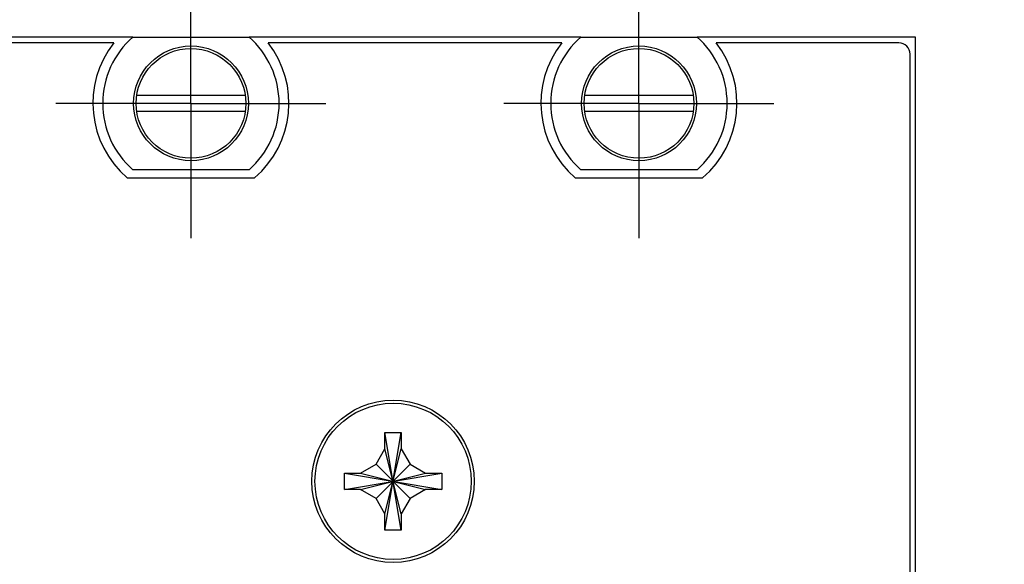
# Model space of a CAD drawing. Header units: inches. Extents: x 0.2 to 16.8, y 0.1 to 10.8.
# Tile 8 of 20: x 3.9 to 5.7, y 7 to 8. Entities that reach past the tile are written whole.
import ezdxf

# ---------------------------------------------------------------- set-up
doc = ezdxf.new("R2010")
doc.units = ezdxf.units.IN
doc.header["$LTSCALE"] = 0.935
doc.header["$MEASUREMENT"] = 0
doc.linetypes.add('CENTER', pattern=[0.6, 0.375, -0.075, 0.075, -0.075])
doc.layers.get('0').update_dxf_attribs({"linetype": 'CONTINUOUS'})
doc.layers.add('DEFAULT_1', color=7, linetype='CENTER')
doc.layers.add('DIMENSIONS', color=7, linetype='CONTINUOUS')
doc.styles.get("Standard").update_dxf_attribs({"font": 'txt', "width": 0.8})
doc.dimstyles.new('DIMSTYLE_2', dxfattribs={"dimtxt": 0.125, "dimasz": 0.18, "dimexe": 0.18, "dimexo": 0.0625, "dimgap": 0.09, "dimtad": 0, "dimtih": 1, "dimtoh": 1, "dimdec": 3, "dimzin": 4, "dimdsep": 46, "dimtxsty": 'STANDARD', "dimblk": '_FILLED', "dimblk1": '_FILLED', "dimblk2": '_FILLED', "dimcen": 0.09, "dimadec": 0, "dimazin": 0, "dimtp": 0.005, "dimtm": 0.005, "dimtfac": 1, "dimtdec": 3, "dimtofl": 0, "dimtmove": 0, "dimatfit": 3, "dimldrblk": '_FILLED', "dimfxl": 1, "dimtolj": 1, "dimtzin": 4, "dimarcsym": 0})

# ---------------------------------------------------------------- blocks, each defined once
blk = doc.blocks.new('*D5')
at = {"layer": 'DIMENSIONS', "color": 2, "linetype": 'CONTINUOUS'}
blk.add_line((5.2719, 6.612), (6.2189, 6.612), dxfattribs=at)
at = {"layer": 'DIMENSIONS', "color": 2, "linetype": 'CONTINUOUS', "width": 0.8}
for s, p in [('[', (7.0064, 6.5495)), (']', (7.6064, 6.5495)), ('1.206', (6.3814, 6.5495)), ('30.64', (7.1064, 6.5495)), ('-', (6.2814, 6.5495))]:
    blk.add_text(s, height=0.125, dxfattribs=at).set_placement(p)
blk = doc.blocks.new('_FILLED')
at = {"color": 0, "linetype": 'BYBLOCK'}
blk.add_solid([(0, 0), (-1, 0.1736), (-1, -0.1736)], dxfattribs=at)
blk = doc.blocks.new('*D9')
at = {"layer": 'DIMENSIONS', "color": 2, "linetype": 'CONTINUOUS'}
blk.add_line((5.2719, 4.2432), (6.2189, 4.2432), dxfattribs=at)
at = {"layer": 'DIMENSIONS', "color": 2, "linetype": 'CONTINUOUS', "width": 0.8}
for s, p in [('3.575', (6.3814, 4.1807)), ('[', (7.0064, 4.1807)), ('90.81', (7.1064, 4.1807)), (']', (7.6064, 4.1807)), ('-', (6.2814, 4.1807))]:
    blk.add_text(s, height=0.125, dxfattribs=at).set_placement(p)
blk = doc.blocks.new('*D17')
at = {"layer": 'DIMENSIONS', "color": 2, "linetype": 'CONTINUOUS'}
blk.add_line((4.9784, 3.9497), (4.9784, 2.1191), dxfattribs=at)
at = {"layer": 'DIMENSIONS', "color": 2, "linetype": 'CONTINUOUS', "width": 0.8}
for s, p in [(']', (5.0409, 1.9566)), ('39.14', (5.0409, 1.4566)), ('[', (5.0409, 1.3566)), ('1.541', (5.0409, 0.7316)), ('2X ', (5.0409, 0.4316))]:
    blk.add_text(s, height=0.125, rotation=90, dxfattribs=at).set_placement(p)
blk = doc.blocks.new('*D19')
at = {"layer": 'DIMENSIONS', "color": 2, "linetype": 'CONTINUOUS'}
blk.add_line((4.2234, 5.3403), (4.2234, 2.1191), dxfattribs=at)
at = {"layer": 'DIMENSIONS', "color": 2, "linetype": 'CONTINUOUS', "width": 0.8}
for s, p in [(']', (4.2859, 1.9566)), ('19.96', (4.2859, 1.4566)), ('[', (4.2859, 1.3566)), ('.786', (4.2859, 0.8316)), ('3X ', (4.2859, 0.5316))]:
    blk.add_text(s, height=0.125, rotation=90, dxfattribs=at).set_placement(p)

msp = doc.modelspace()

# ---------------------------------------------------------------- linework, layer by layer
at = {"color": 7, "linetype": 'CONTINUOUS'}
for p, q in [((4.1336, 7.9365), (3.5411, 7.9365)), ((4.1336, 7.937), (4.3411, 7.937)), ((4.9336, 7.9365), (4.3411, 7.9365)), ((4.9336, 7.937), (5.1411, 7.937)), ((5.5314, 7.9365), (5.1411, 7.9365)), ((5.5314, 2.8715), (5.5314, 7.9365)), ((4.0997, 7.9265), (3.5751, 7.9265)), ((4.8997, 7.9265), (4.3751, 7.9265)), ((5.5014, 7.9265), (5.1751, 7.9265)), ((5.5214, 2.9015), (5.5214, 7.9065)), ((4.3344, 7.8323), (4.1403, 7.8323)), ((5.1344, 7.8323), (4.9403, 7.8323)), ((4.1403, 7.8047), (4.3344, 7.8047)), ((4.9403, 7.8047), (5.1344, 7.8047)), ((4.1236, 7.6855), (4.3511, 7.6855)), ((4.3411, 7.7), (4.1336, 7.7)), ((4.9236, 7.6855), (5.1511, 7.6855)), ((5.1411, 7.7), (4.9336, 7.7)), ((4.5839, 7.0565), (4.6129, 7.2305)), ((4.5839, 7.2015), (4.5839, 7.2305)), ((4.6129, 7.0565), (4.5839, 7.2305)), ((4.5839, 7.2305), (4.6129, 7.2305)), ((4.6129, 7.2305), (4.6129, 7.2015)), ((4.568, 7.1739), (4.5839, 7.2015)), ((4.5839, 7.0855), (4.6129, 7.2015)), ((4.6129, 7.0855), (4.5839, 7.2015)), ((4.6129, 7.2015), (4.6288, 7.1739)), ((4.5404, 7.158), (4.568, 7.1739)), ((4.568, 7.1131), (4.6288, 7.1739)), ((4.6288, 7.1131), (4.568, 7.1739)), ((4.6288, 7.1739), (4.6564, 7.158)), ((4.5114, 7.129), (4.5114, 7.158)), ((4.5114, 7.129), (4.6854, 7.158)), ((4.5114, 7.158), (4.5404, 7.158)), ((4.5114, 7.158), (4.6854, 7.129)), ((4.5404, 7.129), (4.6564, 7.158)), ((4.5404, 7.158), (4.6564, 7.129)), ((4.6564, 7.158), (4.6854, 7.158)), ((4.6854, 7.158), (4.6854, 7.129)), ((4.5404, 7.129), (4.5114, 7.129)), ((4.568, 7.1131), (4.5404, 7.129)), ((4.6564, 7.129), (4.6288, 7.1131)), ((4.6854, 7.129), (4.6564, 7.129)), ((4.5839, 7.0855), (4.568, 7.1131)), ((4.6288, 7.1131), (4.6129, 7.0855)), ((4.5839, 7.0565), (4.5839, 7.0855)), ((4.6129, 7.0855), (4.6129, 7.0565)), ((4.6129, 7.0565), (4.5839, 7.0565))]:
    msp.add_line(p, q, dxfattribs=at)
for centre, radius in [((4.2374, 7.8185), 0.1025), ((4.2374, 7.8185), 0.098), ((5.0374, 7.8185), 0.1025), ((5.0374, 7.8185), 0.098), ((4.5984, 7.1435), 0.145), ((4.5984, 7.1435), 0.1395)]:
    msp.add_circle(centre, radius, dxfattribs=at)
for centre, radius, start, end in [((4.2374, 7.8185), 0.1575, 131.203, 228.797), ((4.2374, 7.8185), 0.1575, 311.203, 48.797), ((5.0374, 7.8185), 0.1575, 131.203, 228.797), ((5.0374, 7.8185), 0.1575, 311.203, 48.797), ((4.2374, 7.8185), 0.175, 141.8922, 229.4642), ((4.2374, 7.8185), 0.175, 310.5358, 38.1078), ((5.0374, 7.8185), 0.175, 141.8922, 229.4642), ((5.0374, 7.8185), 0.175, 310.5358, 38.1078), ((5.5014, 7.9065), 0.02, 0, 90)]:
    msp.add_arc(centre, radius, start, end, dxfattribs=at)
at = {"layer": 'DEFAULT_1', "color": 7, "linetype": 'CENTER'}
for p, q in [((4.2374, 7.8185), (4.2374, 8.0595)), ((5.0374, 7.8185), (5.0374, 8.0595)), ((4.2374, 7.8185), (3.9964, 7.8185)), ((4.2374, 7.8185), (4.2374, 7.5775)), ((4.2374, 7.8185), (4.4784, 7.8185)), ((5.0374, 7.8185), (4.7964, 7.8185)), ((5.0374, 7.8185), (5.0374, 7.5775)), ((5.0374, 7.8185), (5.2784, 7.8185))]:
    msp.add_line(p, q, dxfattribs=at)

# ---------------------------------------------------------------- dimensions: what is measured, and where the dimension line sits
at = {"layer": 'DIMENSIONS', "color": 2, "linetype": 'CONTINUOUS'}
for feature_location, offset, dtype, origin, text, picture, middle in [((5.27187, 6.61202), (0.947, 0), 0, (3.43737, 7.81849), '-<>', '*D5', (6.99387, 6.61202)), ((5.2719, 4.2432), (0.947, 0), 0, (3.4374, 7.8185), '-<>', '*D9', (6.9939, 4.2432)), ((4.9784, 3.9497), (0, -1.8306), 1, (3.4374, 7.8185), '2X <>', '*D17', (4.9784, 1.2441)), ((4.2234, 5.3403), (0, -3.2213), 1, (3.4374, 7.8185), '3X <>', '*D19', (4.2234, 1.2941))]:
    dim = msp.add_ordinate_dim(feature_location=feature_location, offset=offset, dtype=dtype, origin=origin, text=text, dimstyle='DIMSTYLE_2', dxfattribs=at)
    dim.commit()
    dim.dimension.update_dxf_attribs({"geometry": picture, "text_midpoint": middle})

doc.saveas('drawing.dxf')
